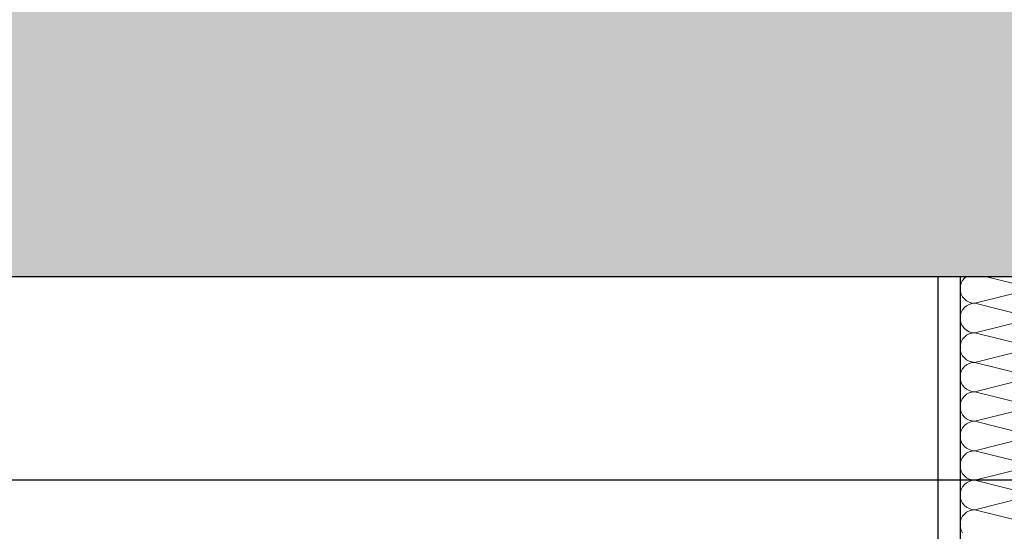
# Model space of a CAD drawing. Header units: metres. Extents: x -14.6 to 48.9, y -22.2 to 2.8.
# Tile 32 of 79: x 6.2 to 7.3, y -6.8 to -6.2. Entities that reach past the tile are written whole.
import ezdxf

# ---------------------------------------------------------------- set-up
doc = ezdxf.new("R2010")
doc.units = ezdxf.units.M
doc.header["$LTSCALE"] = 0.4
doc.header["$MEASUREMENT"] = 0
doc.layers.get('0').update_dxf_attribs({"color": 8, "lineweight": 9})
doc.layers.get('Defpoints').update_dxf_attribs({"color": 8, "lineweight": 9})
for name, color, linetype in [('Neubau_A-Decken', 8, 'Continuous'), ('Neubau_A-TB Wände', 8, 'Continuous'), ('Neubau_B-abgehängte Decke', 8, 'Continuous'), ('Neubau_T-Bemaßung', 8, 'Continuous')]:
    doc.layers.add(name, color=color, linetype=linetype)
doc.styles.add('ERSTELLTER_STIL_2', font='arial.ttf')
doc.dimstyles.new('ERSTELLTER_STIL__1', dxfattribs={"dimtxt": 0.0875, "dimasz": 0.059375, "dimexe": 0.18, "dimexo": 0.0625, "dimgap": 0, "dimtad": 1, "dimzin": 0, "dimdsep": 46, "dimtxsty": 'ERSTELLTER_STIL_2', "dimblk": 'ARROWHEAD_6', "dimblk1": 'ARROWHEAD_6', "dimblk2": 'ARROWHEAD_6', "dimcen": 0.09, "dimclrd": 7, "dimclre": 7, "dimclrt": 7, "dimazin": 0, "dimtfac": 1, "dimtdec": 4, "dimtmove": 0, "dimatfit": 3, "dimfxl": 1, "dimtolj": 1, "dimtzin": 0, "dimarcsym": 0})

# ---------------------------------------------------------------- blocks, each defined once
blk = doc.blocks.new('*X252', base_point=(3718.7656, 0))
at = {"layer": 'Neubau_A-TB Wände', "color": 8, "linetype": 'Continuous', "lineweight": 9}
for p, q in [((4090.9313, 3.6759), (4090.9298, 3.673)), ((4090.9334, 3.6785), (4090.9313, 3.6759)), ((4090.9353, 3.68), (4090.9334, 3.6785)), ((4091.0118, 3.6667), (4090.9585, 3.68)), ((4090.9288, 3.6699), (4090.9285, 3.6667)), ((4090.9285, 3.6667), (4090.9288, 3.6634)), ((4090.9298, 3.673), (4090.9288, 3.6699)), ((4091.0118, 3.6667), (4090.9452, 3.65)), ((4090.9288, 3.6634), (4090.9298, 3.6603)), ((4090.9298, 3.6603), (4090.9313, 3.6574)), ((4090.9313, 3.6574), (4090.9334, 3.6549)), ((4090.9334, 3.6549), (4090.9359, 3.6528)), ((4090.9359, 3.6528), (4090.9388, 3.6513)), ((4090.9313, 3.6426), (4090.9298, 3.6397)), ((4090.9334, 3.6451), (4090.9313, 3.6426)), ((4090.9359, 3.6472), (4090.9334, 3.6451)), ((4090.9388, 3.6487), (4090.9359, 3.6472)), ((4090.9388, 3.6513), (4090.9419, 3.6503)), ((4090.9419, 3.6497), (4090.9388, 3.6487)), ((4090.9419, 3.6503), (4090.9452, 3.65)), ((4090.9452, 3.65), (4090.9419, 3.6497)), ((4091.0118, 3.6333), (4090.9452, 3.65)), ((4090.9288, 3.6366), (4090.9285, 3.6333)), ((4090.9285, 3.6333), (4090.9288, 3.6301)), ((4090.9298, 3.6397), (4090.9288, 3.6366)), ((4091.0118, 3.6333), (4090.9452, 3.6167)), ((4090.9288, 3.6301), (4090.9298, 3.627)), ((4090.9298, 3.627), (4090.9313, 3.6241)), ((4090.9313, 3.6241), (4090.9334, 3.6215)), ((4090.9334, 3.6215), (4090.9359, 3.6195)), ((4090.9359, 3.6195), (4090.9388, 3.6179)), ((4090.9313, 3.6093), (4090.9298, 3.6064)), ((4090.9334, 3.6118), (4090.9313, 3.6093)), ((4090.9359, 3.6139), (4090.9334, 3.6118)), ((4090.9388, 3.6154), (4090.9359, 3.6139)), ((4090.9388, 3.6179), (4090.9419, 3.617)), ((4090.9419, 3.6163), (4090.9388, 3.6154)), ((4090.9419, 3.617), (4090.9452, 3.6167)), ((4090.9452, 3.6167), (4090.9419, 3.6163)), ((4091.0118, 3.6), (4090.9452, 3.6167)), ((4090.9288, 3.6033), (4090.9285, 3.6)), ((4090.9285, 3.6), (4090.9288, 3.5967)), ((4090.9298, 3.6064), (4090.9288, 3.6033)), ((4091.0118, 3.6), (4090.9452, 3.5833)), ((4090.9288, 3.5967), (4090.9298, 3.5936)), ((4090.9298, 3.5936), (4090.9313, 3.5907)), ((4090.9313, 3.5907), (4090.9334, 3.5882)), ((4090.9334, 3.5882), (4090.9359, 3.5861)), ((4090.9359, 3.5861), (4090.9388, 3.5846)), ((4090.9313, 3.5759), (4090.9298, 3.573)), ((4090.9334, 3.5785), (4090.9313, 3.5759)), ((4090.9359, 3.5805), (4090.9334, 3.5785)), ((4090.9388, 3.5821), (4090.9359, 3.5805)), ((4090.9388, 3.5846), (4090.9419, 3.5837)), ((4090.9419, 3.583), (4090.9388, 3.5821)), ((4090.9419, 3.5837), (4090.9452, 3.5833)), ((4090.9452, 3.5833), (4090.9419, 3.583)), ((4091.0118, 3.5667), (4090.9452, 3.5833)), ((4090.9288, 3.5699), (4090.9285, 3.5667)), ((4090.9285, 3.5667), (4090.9288, 3.5634)), ((4090.9298, 3.573), (4090.9288, 3.5699)), ((4091.0118, 3.5667), (4090.9452, 3.55)), ((4090.9288, 3.5634), (4090.9298, 3.5603)), ((4090.9298, 3.5603), (4090.9313, 3.5574)), ((4090.9313, 3.5574), (4090.9334, 3.5549)), ((4090.9334, 3.5549), (4090.9359, 3.5528)), ((4090.9359, 3.5528), (4090.9388, 3.5513)), ((4090.9313, 3.5426), (4090.9298, 3.5397)), ((4090.9334, 3.5451), (4090.9313, 3.5426)), ((4090.9359, 3.5472), (4090.9334, 3.5451)), ((4090.9388, 3.5487), (4090.9359, 3.5472)), ((4090.9388, 3.5513), (4090.9419, 3.5503)), ((4090.9419, 3.5497), (4090.9388, 3.5487)), ((4090.9419, 3.5503), (4090.9452, 3.55)), ((4090.9452, 3.55), (4090.9419, 3.5497)), ((4091.0118, 3.5333), (4090.9452, 3.55)), ((4090.9288, 3.5366), (4090.9285, 3.5333)), ((4090.9285, 3.5333), (4090.9288, 3.5301)), ((4090.9298, 3.5397), (4090.9288, 3.5366)), ((4091.0118, 3.5333), (4090.9452, 3.5167)), ((4090.9288, 3.5301), (4090.9298, 3.527)), ((4090.9298, 3.527), (4090.9313, 3.5241)), ((4090.9313, 3.5241), (4090.9334, 3.5215)), ((4090.9334, 3.5215), (4090.9359, 3.5195)), ((4090.9359, 3.5195), (4090.9388, 3.5179)), ((4090.9313, 3.5093), (4090.9298, 3.5064)), ((4090.9334, 3.5118), (4090.9313, 3.5093)), ((4090.9359, 3.5139), (4090.9334, 3.5118)), ((4090.9388, 3.5154), (4090.9359, 3.5139)), ((4090.9388, 3.5179), (4090.9419, 3.517)), ((4090.9419, 3.5163), (4090.9388, 3.5154)), ((4090.9419, 3.517), (4090.9452, 3.5167)), ((4090.9452, 3.5167), (4090.9419, 3.5163)), ((4091.0118, 3.5), (4090.9452, 3.5167)), ((4090.9288, 3.5033), (4090.9285, 3.5)), ((4090.9285, 3.5), (4090.9288, 3.4967)), ((4090.9298, 3.5064), (4090.9288, 3.5033)), ((4091.0118, 3.5), (4090.9452, 3.4833)), ((4090.9288, 3.4967), (4090.9298, 3.4936)), ((4090.9298, 3.4936), (4090.9313, 3.4907)), ((4090.9313, 3.4907), (4090.9334, 3.4882)), ((4090.9334, 3.4882), (4090.9359, 3.4861)), ((4090.9359, 3.4861), (4090.9388, 3.4846)), ((4090.9313, 3.4759), (4090.9298, 3.473)), ((4090.9334, 3.4785), (4090.9313, 3.4759)), ((4090.9359, 3.4805), (4090.9334, 3.4785)), ((4090.9388, 3.4821), (4090.9359, 3.4805)), ((4090.9388, 3.4846), (4090.9419, 3.4837)), ((4090.9419, 3.483), (4090.9388, 3.4821)), ((4090.9419, 3.4837), (4090.9452, 3.4833)), ((4090.9452, 3.4833), (4090.9419, 3.483)), ((4091.0118, 3.4667), (4090.9452, 3.4833)), ((4090.9288, 3.4699), (4090.9285, 3.4667)), ((4090.9285, 3.4667), (4090.9288, 3.4634)), ((4090.9298, 3.473), (4090.9288, 3.4699)), ((4090.9288, 3.4634), (4090.9298, 3.4603)), ((4091.0118, 3.4667), (4090.9452, 3.45)), ((4090.9298, 3.4603), (4090.9313, 3.4574)), ((4090.9313, 3.4574), (4090.9334, 3.4549)), ((4090.9334, 3.4549), (4090.9359, 3.4528)), ((4090.9359, 3.4528), (4090.9388, 3.4513)), ((4090.9313, 3.4426), (4090.9298, 3.4397)), ((4090.9334, 3.4451), (4090.9313, 3.4426)), ((4090.9359, 3.4472), (4090.9334, 3.4451)), ((4090.9388, 3.4487), (4090.9359, 3.4472)), ((4090.9388, 3.4513), (4090.9419, 3.4503)), ((4090.9419, 3.4497), (4090.9388, 3.4487)), ((4090.9419, 3.4503), (4090.9452, 3.45)), ((4090.9452, 3.45), (4090.9419, 3.4497)), ((4091.0118, 3.4333), (4090.9452, 3.45)), ((4090.9288, 3.4366), (4090.9285, 3.4333)), ((4090.9285, 3.4333), (4090.9288, 3.4301)), ((4090.9298, 3.4397), (4090.9288, 3.4366)), ((4090.9288, 3.4301), (4090.9298, 3.427)), ((4091.0118, 3.4333), (4090.9452, 3.4167)), ((4090.9298, 3.427), (4090.9313, 3.4241)), ((4090.9313, 3.4241), (4090.9334, 3.4215)), ((4090.9334, 3.4215), (4090.9359, 3.4195)), ((4090.9359, 3.4195), (4090.9388, 3.4179)), ((4090.9313, 3.4093), (4090.9298, 3.4064)), ((4090.9334, 3.4118), (4090.9313, 3.4093)), ((4090.9359, 3.4139), (4090.9334, 3.4118)), ((4090.9388, 3.4154), (4090.9359, 3.4139)), ((4090.9388, 3.4179), (4090.9419, 3.417)), ((4090.9419, 3.4163), (4090.9388, 3.4154)), ((4090.9419, 3.417), (4090.9452, 3.4167)), ((4090.9452, 3.4167), (4090.9419, 3.4163)), ((4091.0118, 3.4), (4090.9452, 3.4167)), ((4090.9288, 3.4033), (4090.9285, 3.4)), ((4090.9285, 3.4), (4090.9288, 3.3967)), ((4090.9298, 3.4064), (4090.9288, 3.4033)), ((4090.9288, 3.3967), (4090.9298, 3.3936)), ((4090.9298, 3.3936), (4090.9313, 3.3907))]:
    blk.add_line(p, q, dxfattribs=at)
blk = doc.blocks.new('ARROWHEAD_6')
at = {"color": 0, "linetype": 'Continuous', "lineweight": 0}
for p, q in [((-0.5, -0.5), (0.5, 0.5)), ((0, 0), (-1, 0))]:
    blk.add_line(p, q, dxfattribs=at)
blk = doc.blocks.new('*D312')
at = {"layer": 'Defpoints', "color": 0, "linetype": 'Continuous', "transparency": 16777216}
for p in [(5.6301, -6.725), (13.115, -6.725), (13.115, -6.825)]:
    blk.add_point(p, dxfattribs=at)
at = {"layer": 'Neubau_T-Bemaßung', "linetype": 'Continuous', "lineweight": -2, "transparency": 16777216}
for p, q in [((5.6301, -6.6656), (5.6301, -6.6063)), ((13.0525, -6.725), (5.4501, -6.725)), ((5.6301, -6.725), (5.6301, -6.825)), ((13.0525, -6.825), (5.4501, -6.825)), ((5.6301, -6.8844), (5.6301, -6.9438))]:
    blk.add_line(p, q, dxfattribs=at)
at = {"layer": 'Neubau_T-Bemaßung', "linetype": 'Continuous', "lineweight": -2, "transparency": 16777216, "xscale": 0.059375, "yscale": 0.059375, "zscale": 0.059375}
for p, rotation in [((5.6301, -6.725), 270), ((5.6301, -6.825), 90)]:
    blk.add_blockref('ARROWHEAD_6', p, dxfattribs=dict(at, rotation=rotation))
at = {"layer": 'Neubau_T-Bemaßung', "linetype": 'Continuous', "transparency": 16777216, "insert": (5.5166, -6.9438), "char_height": 0.0875, "attachment_point": 5, "rotation": 90, "style": 'ERSTELLTER_STIL_2'}
blk.add_mtext('\\A1;0.10', dxfattribs=at)
blk = doc.blocks.new('*D313')
at = {"layer": 'Defpoints', "color": 0, "linetype": 'Continuous', "transparency": 16777216}
for p in [(5.5166, -6.495), (23.555, -6.495), (13.115, -6.725)]:
    blk.add_point(p, dxfattribs=at)
at = {"layer": 'Neubau_T-Bemaßung', "linetype": 'Continuous', "lineweight": -2, "transparency": 16777216}
for p, q in [((5.5166, -6.4356), (5.5166, -6.3763)), ((23.4925, -6.495), (5.3366, -6.495)), ((5.5166, -6.495), (5.5166, -6.4965)), ((13.0525, -6.725), (5.3366, -6.725)), ((5.5166, -6.725), (5.5166, -6.7238)), ((5.5166, -6.7844), (5.5166, -6.8438))]:
    blk.add_line(p, q, dxfattribs=at)
at = {"layer": 'Neubau_T-Bemaßung', "linetype": 'Continuous', "lineweight": -2, "transparency": 16777216, "xscale": 0.059375, "yscale": 0.059375, "zscale": 0.059375}
for p, rotation in [((5.5166, -6.495), 270), ((5.5166, -6.725), 90)]:
    blk.add_blockref('ARROWHEAD_6', p, dxfattribs=dict(at, rotation=rotation))
at = {"layer": 'Neubau_T-Bemaßung', "linetype": 'Continuous', "transparency": 16777216, "insert": (5.5166, -6.6101), "char_height": 0.0875, "attachment_point": 5, "rotation": 90, "style": 'ERSTELLTER_STIL_2'}
blk.add_mtext('\\A1;0.23', dxfattribs=at)
blk = doc.blocks.new('*D314')
at = {"layer": 'Defpoints', "color": 0, "linetype": 'Continuous', "transparency": 16777216}
for p in [(5.5166, -6.195), (11.6275, -6.195), (23.555, -6.495)]:
    blk.add_point(p, dxfattribs=at)
at = {"layer": 'Neubau_T-Bemaßung', "linetype": 'Continuous', "lineweight": -2, "transparency": 16777216}
for p, q in [((5.5166, -6.1356), (5.5166, -6.0763)), ((11.565, -6.195), (5.3366, -6.195)), ((5.5166, -6.195), (5.5166, -6.2317)), ((5.5166, -6.495), (5.5166, -6.4586)), ((23.4925, -6.495), (5.3366, -6.495)), ((5.5166, -6.5544), (5.5166, -6.6138))]:
    blk.add_line(p, q, dxfattribs=at)
at = {"layer": 'Neubau_T-Bemaßung', "linetype": 'Continuous', "lineweight": -2, "transparency": 16777216, "xscale": 0.059375, "yscale": 0.059375, "zscale": 0.059375}
for p, rotation in [((5.5166, -6.195), 270), ((5.5166, -6.495), 90)]:
    blk.add_blockref('ARROWHEAD_6', p, dxfattribs=dict(at, rotation=rotation))
at = {"layer": 'Neubau_T-Bemaßung', "linetype": 'Continuous', "transparency": 16777216, "insert": (5.5166, -6.3451), "char_height": 0.0875, "attachment_point": 5, "rotation": 90, "style": 'ERSTELLTER_STIL_2'}
blk.add_mtext('\\A1;0.30', dxfattribs=at)
blk = doc.blocks.new('*D315')
at = {"layer": 'Defpoints', "color": 0, "linetype": 'Continuous', "transparency": 16777216}
for p in [(-9.662, -6.025), (5.403, -6.025), (11.6275, -6.195)]:
    blk.add_point(p, dxfattribs=at)
at = {"layer": 'Neubau_T-Bemaßung', "linetype": 'Continuous', "lineweight": -2, "transparency": 16777216}
for p, q in [((5.403, -6.025), (5.403, -5.9272)), ((-9.5995, -6.025), (5.583, -6.025)), ((5.403, -6.1356), (5.403, -6.0844)), ((11.565, -6.195), (5.223, -6.195))]:
    blk.add_line(p, q, dxfattribs=at)
at = {"layer": 'Neubau_T-Bemaßung', "linetype": 'Continuous', "lineweight": -2, "transparency": 16777216, "xscale": 0.059375, "yscale": 0.059375, "zscale": 0.059375}
for p, rotation in [((5.403, -6.025), 90), ((5.403, -6.195), 270)]:
    blk.add_blockref('ARROWHEAD_6', p, dxfattribs=dict(at, rotation=rotation))
at = {"layer": 'Neubau_T-Bemaßung', "linetype": 'Continuous', "transparency": 16777216, "insert": (5.5166, -5.9272), "char_height": 0.0875, "attachment_point": 5, "rotation": 90, "style": 'ERSTELLTER_STIL_2'}
blk.add_mtext('\\A1;0.17', dxfattribs=at)
blk = doc.blocks.new('*D324')
at = {"layer": 'Defpoints', "color": 0, "linetype": 'Continuous', "transparency": 16777216}
for p in [(5.8666, -6.495), (23.555, -6.495), (23.73, -10.355)]:
    blk.add_point(p, dxfattribs=at)
at = {"layer": 'Neubau_T-Bemaßung', "linetype": 'Continuous', "lineweight": -2, "transparency": 16777216}
for p, q in [((23.4925, -6.495), (5.6866, -6.495)), ((5.8666, -6.5544), (5.8666, -8.3149)), ((5.8666, -10.2956), (5.8666, -8.5421)), ((23.6675, -10.355), (5.6866, -10.355))]:
    blk.add_line(p, q, dxfattribs=at)
at = {"layer": 'Neubau_T-Bemaßung', "linetype": 'Continuous', "lineweight": -2, "transparency": 16777216, "xscale": 0.059375, "yscale": 0.059375, "zscale": 0.059375}
for p, rotation in [((5.8666, -6.495), 90), ((5.8666, -10.355), 270)]:
    blk.add_blockref('ARROWHEAD_6', p, dxfattribs=dict(at, rotation=rotation))
at = {"layer": 'Neubau_T-Bemaßung', "linetype": 'Continuous', "transparency": 16777216, "insert": (5.8666, -8.4285), "char_height": 0.0875, "attachment_point": 5, "rotation": 90, "style": 'ERSTELLTER_STIL_2'}
blk.add_mtext('\\A1;3.86', dxfattribs=at)
blk = doc.blocks.new('*D325')
at = {"layer": 'Defpoints', "color": 0, "linetype": 'Continuous', "transparency": 16777216}
for p in [(5.8666, -6.195), (11.6275, -6.195), (23.555, -6.495)]:
    blk.add_point(p, dxfattribs=at)
at = {"layer": 'Neubau_T-Bemaßung', "linetype": 'Continuous', "lineweight": -2, "transparency": 16777216}
for p, q in [((5.8666, -6.1356), (5.8666, -6.0763)), ((11.565, -6.195), (5.6866, -6.195)), ((5.8666, -6.195), (5.8666, -6.2317)), ((5.8666, -6.495), (5.8666, -6.4586)), ((23.4925, -6.495), (5.6866, -6.495)), ((5.8666, -6.5544), (5.8666, -6.6138))]:
    blk.add_line(p, q, dxfattribs=at)
at = {"layer": 'Neubau_T-Bemaßung', "linetype": 'Continuous', "lineweight": -2, "transparency": 16777216, "xscale": 0.059375, "yscale": 0.059375, "zscale": 0.059375}
for p, rotation in [((5.8666, -6.195), 270), ((5.8666, -6.495), 90)]:
    blk.add_blockref('ARROWHEAD_6', p, dxfattribs=dict(at, rotation=rotation))
at = {"layer": 'Neubau_T-Bemaßung', "linetype": 'Continuous', "transparency": 16777216, "insert": (5.8666, -6.3451), "char_height": 0.0875, "attachment_point": 5, "rotation": 90, "style": 'ERSTELLTER_STIL_2'}
blk.add_mtext('\\A1;0.30', dxfattribs=at)
blk = doc.blocks.new('*D326')
at = {"layer": 'Defpoints', "color": 0, "linetype": 'Continuous', "transparency": 16777216}
for p in [(5.8666, -2.695), (23.555, -2.695), (11.6275, -6.195)]:
    blk.add_point(p, dxfattribs=at)
at = {"layer": 'Neubau_T-Bemaßung', "linetype": 'Continuous', "lineweight": -2, "transparency": 16777216}
for p, q in [((23.4925, -2.695), (5.6866, -2.695)), ((5.8666, -2.7544), (5.8666, -4.335)), ((5.8666, -6.1356), (5.8666, -4.562)), ((11.565, -6.195), (5.6866, -6.195))]:
    blk.add_line(p, q, dxfattribs=at)
at = {"layer": 'Neubau_T-Bemaßung', "linetype": 'Continuous', "lineweight": -2, "transparency": 16777216, "xscale": 0.059375, "yscale": 0.059375, "zscale": 0.059375}
for p, rotation in [((5.8666, -2.695), 90), ((5.8666, -6.195), 270)]:
    blk.add_blockref('ARROWHEAD_6', p, dxfattribs=dict(at, rotation=rotation))
at = {"layer": 'Neubau_T-Bemaßung', "linetype": 'Continuous', "transparency": 16777216, "insert": (5.8666, -4.4485), "char_height": 0.0875, "attachment_point": 5, "rotation": 90, "style": 'ERSTELLTER_STIL_2'}
blk.add_mtext('\\A1;3.50', dxfattribs=at)
blk = doc.blocks.new('*D337')
at = {"layer": 'Defpoints', "color": 0, "linetype": 'Continuous', "transparency": 16777216}
for p in [(-9.662, -6.025), (17.8376, -6.025), (11.6275, -6.195)]:
    blk.add_point(p, dxfattribs=at)
at = {"layer": 'Neubau_T-Bemaßung', "linetype": 'Continuous', "lineweight": -2, "transparency": 16777216}
for p, q in [((17.8376, -6.025), (17.8376, -5.9272)), ((-9.5995, -6.025), (18.0176, -6.025)), ((17.8376, -6.1356), (17.8376, -6.0844)), ((11.69, -6.195), (18.0176, -6.195))]:
    blk.add_line(p, q, dxfattribs=at)
at = {"layer": 'Neubau_T-Bemaßung', "linetype": 'Continuous', "lineweight": -2, "transparency": 16777216, "xscale": 0.059375, "yscale": 0.059375, "zscale": 0.059375}
for p, rotation in [((17.8376, -6.025), 90), ((17.8376, -6.195), 270)]:
    blk.add_blockref('ARROWHEAD_6', p, dxfattribs=dict(at, rotation=rotation))
at = {"layer": 'Neubau_T-Bemaßung', "linetype": 'Continuous', "transparency": 16777216, "insert": (17.9513, -5.9272), "char_height": 0.0875, "attachment_point": 5, "rotation": 90, "style": 'ERSTELLTER_STIL_2'}
blk.add_mtext('\\A1;0.17', dxfattribs=at)

msp = doc.modelspace()

# ---------------------------------------------------------------- hatches: boundary and pattern name
at = {"layer": 'Neubau_A-Decken', "linetype": 'Continuous'}
h = msp.add_hatch(dxfattribs=at)
h.set_pattern_fill('BETON__STAHLBETON_0002', color=256, style=0, pattern_type=2)
h.set_pattern_definition([(45, (-364.88789, -10.175), (-0.084852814, 0.084852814), []), (45, (-364.93032, -10.13257), (-0.084852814, 0.084852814), [0.09, -0.03])])
h.paths.add_polyline_path([(-0.3, -6.195), (-0.3, -6.495), (23.555, -6.495), (23.555, -6.195)])

# ---------------------------------------------------------------- linework, layer by layer
msp.add_line((7.25, -6.495), (1.67, -6.495), dxfattribs=at)
at = {"layer": 'Neubau_A-Decken', "linetype": 'Continuous', "flags": 128}
msp.add_lwpolyline([(7.4, -6.495), (7.3875, -6.495), (7.375, -6.495), (7.275, -6.495), (7.2625, -6.495), (7.25, -6.495)], dxfattribs=at)
at = {"layer": 'Neubau_A-TB Wände', "linetype": 'Continuous'}
for p, q in [((7.25, -6.495), (7.25, -6.725)), ((7.275, -6.495), (7.275, -7.375)), ((7.25, -6.725), (7.25, -6.825))]:
    msp.add_line(p, q, dxfattribs=at)
at = {"layer": 'Neubau_B-abgehängte Decke', "linetype": 'Continuous'}
msp.add_line((7.25, -6.725), (1.906, -6.725), dxfattribs=at)

# ---------------------------------------------------------------- block references
at = {"layer": 'Neubau_A-TB Wände'}
msp.add_blockref('*X252', (-364.8879, -10.175), dxfattribs=at)

# ---------------------------------------------------------------- dimensions: what is measured, and where the dimension line sits
at = {"layer": 'Neubau_T-Bemaßung', "linetype": 'Continuous'}
for base, p1, p2, picture, middle in [((5.8666, -2.695), (11.6275, -6.195), (23.555, -2.695), '*D326', (5.8666, -4.4485)), ((5.403, -6.025), (11.6275, -6.195), (-9.662, -6.025), '*D315', (5.5166, -5.9272)), ((17.8376, -6.025), (11.6275, -6.195), (-9.662, -6.025), '*D337', (17.9513, -5.9272)), ((5.5166, -6.195), (23.555, -6.495), (11.6275, -6.195), '*D314', (5.5166, -6.3451)), ((5.8666, -6.195), (23.555, -6.495), (11.6275, -6.195), '*D325', (5.8666, -6.3451)), ((5.5166, -6.495), (13.115, -6.725), (23.555, -6.495), '*D313', (5.5166, -6.6101)), ((5.8666, -6.495), (23.73, -10.355), (23.555, -6.495), '*D324', (5.8666, -8.4285)), ((5.6301, -6.725), (13.115, -6.825), (13.115, -6.725), '*D312', (5.5166, -6.9438))]:
    dim = msp.add_linear_dim(base=base, p1=p1, p2=p2, angle=90, dimstyle='ERSTELLTER_STIL__1', override={"dimclrd": 256, "dimclre": 256, "dimclrt": 256}, dxfattribs=at)
    dim.commit()
    dim.dimension.update_dxf_attribs({"geometry": picture, "text_midpoint": middle, "dimtype": 160, "text_rotation": 90})

doc.saveas('drawing.dxf')
